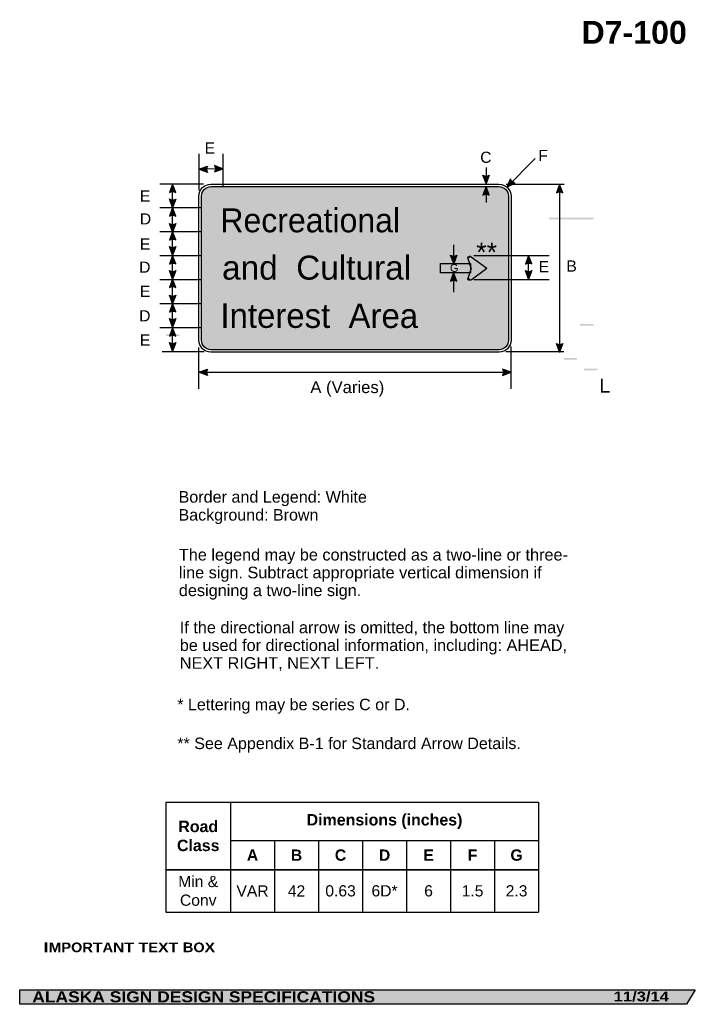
# Model space of a CAD drawing. Header units: feet. Extents: x 15 to 184, y 1 to 247.
import ezdxf
from ezdxf.enums import TextEntityAlignment as Align

# ---------------------------------------------------------------- set-up
doc = ezdxf.new("R2010")
doc.units = ezdxf.units.FT
doc.header["$MEASUREMENT"] = 0
doc.layers.add('Sign', color=7, linetype='Continuous')
doc.styles.add('ARIAL', font='arial.ttf')
doc.styles.add('ARIAL B', font='arialbd.ttf')
doc.styles.add('ARIAL BLACK B', font='ariblk.ttf')
doc.styles.add('ARIAL BLACK BI', font='ariblk.ttf')
doc.styles.add('FHWA SERIES D2000EX', font='txt')

# ---------------------------------------------------------------- blocks, each defined once
blk = doc.blocks.new('*T2')
at = {"color": 0, "linetype": 'ByBlock', "lineweight": -2, "transparency": 16777216}
for p, q in [((0, 0), (93.14325827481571, 0)), ((0, 0), (0, -27.44866772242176)), ((16.14325827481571, 0), (16.14325827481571, -27.44866772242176)), ((93.14325827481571, 0), (93.14325827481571, -27.44866772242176)), ((16.14325827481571, -9.576332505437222), (93.14325827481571, -9.576332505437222)), ((27.14325827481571, -9.576332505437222), (27.14325827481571, -27.44866772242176)), ((38.14325827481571, -9.576332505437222), (38.14325827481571, -27.44866772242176)), ((49.14325827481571, -9.576332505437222), (49.14325827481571, -27.44866772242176)), ((60.1432582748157, -9.576332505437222), (60.1432582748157, -27.44866772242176)), ((71.14325827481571, -9.576332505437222), (71.14325827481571, -27.44866772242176)), ((82.14325827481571, -9.576332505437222), (82.14325827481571, -27.44866772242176)), ((0, -16.83040972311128), (93.14325827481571, -16.83040972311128)), ((0, -27.44866772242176), (93.14325827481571, -27.44866772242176))]:
    blk.add_line(p, q, dxfattribs=at)
at = {"color": 18, "transparency": 16777216, "attachment_point": 5}
for s, insert, char_height, width, style in [('Road Class', (8.071629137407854, -8.415204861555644), 2.85, 16.02325827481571, 'ARIAL B'), ('Dimensions (inches)', (54.6432582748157, -4.788166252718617), 2.85, 76.88, 'ARIAL B'), ('A', (21.64325827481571, -13.20337111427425), 2.825, 10.88, 'ARIAL B'), ('B', (32.64325827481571, -13.20337111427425), 2.825, 10.88, 'ARIAL B'), ('C', (43.64325827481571, -13.20337111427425), 2.825, 10.88, 'ARIAL B'), ('D', (54.6432582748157, -13.20337111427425), 2.825, 10.88, 'ARIAL B'), ('E', (65.64325827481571, -13.20337111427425), 2.825, 10.88, 'ARIAL B'), ('F', (76.64325827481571, -13.20337111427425), 2.825, 10.88, 'ARIAL B'), ('G', (87.6432582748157, -13.20337111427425), 2.825, 10.88, 'ARIAL B'), ('Min & Conv', (8.071629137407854, -22.13953872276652), 2.799999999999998, 16.02325827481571, 'ARIAL'), ('VAR', (21.64325827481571, -22.13953872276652), 2.799999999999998, 10.88, 'ARIAL'), ('42', (32.64325827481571, -22.13953872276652), 2.799999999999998, 10.88, 'ARIAL'), ('0.63', (43.64325827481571, -22.13953872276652), 2.799999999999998, 10.88, 'ARIAL'), ('6D*', (54.6432582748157, -22.13953872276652), 2.799999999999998, 10.88, 'ARIAL'), ('6', (65.64325827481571, -22.13953872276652), 2.799999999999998, 10.88, 'ARIAL'), ('1.5', (76.64325827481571, -22.13953872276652), 2.799999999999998, 10.88, 'ARIAL'), ('2.3', (87.6432582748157, -22.13953872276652), 2.799999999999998, 10.88, 'ARIAL')]:
    blk.add_mtext(s, dxfattribs=dict(at, insert=insert, char_height=char_height, width=width, style=style))

msp = doc.modelspace()

# ---------------------------------------------------------------- hatches: boundary and pattern name
h = msp.add_hatch(color=256)
h.dxf.hatch_style = 1
edge = h.paths.add_edge_path()
edge.add_line((61.7297213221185, 208.5466109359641), (59.61999999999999, 209.3440921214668))
edge.add_line((59.61999999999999, 209.3440921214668), (61.74916589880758, 210.1318475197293))
edge.add_arc((62.9061101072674, 209.3249188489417), 1.410550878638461, 145.105556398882, 213.4889293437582)
h = msp.add_hatch(color=256)
h.dxf.hatch_style = 1
edge = h.paths.add_edge_path()
edge.add_line((63.49828782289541, 208.668814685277), (65.60800914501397, 209.4662958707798))
edge.add_line((65.60800914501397, 209.4662958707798), (63.47884324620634, 210.2540512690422))
edge.add_arc((62.32189903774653, 209.4471225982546), 1.410550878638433, -33.48892934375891, 34.894443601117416, ccw=False)
h = msp.add_hatch(color=256)
h.dxf.hatch_style = 1
edge = h.paths.add_edge_path()
edge.add_line((132.1783567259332, 207.8573129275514), (131.3829823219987, 205.7467964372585))
edge.add_line((131.3829823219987, 205.7467964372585), (130.5931015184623, 207.8751747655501))
edge.add_arc((131.3988746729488, 209.032924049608), 1.410550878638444, 235.162761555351, 303.5461345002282)
h = msp.add_hatch(color=256)
h.dxf.hatch_style = 1
edge = h.paths.add_edge_path()
edge.add_line((137.448001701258, 206.9784513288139), (136.5748038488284, 204.8989259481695))
edge.add_line((136.5748038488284, 204.8989259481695), (138.6115696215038, 205.9016677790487))
edge.add_arc((138.822252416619, 207.2963959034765), 1.410550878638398, 193.0266678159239, 261.4100407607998, ccw=False)
h = msp.add_hatch(color=256)
h.dxf.hatch_style = 1
edge = h.paths.add_edge_path()
edge.add_line((53.81364937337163, 203.5165894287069), (53.01827496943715, 205.6271059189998))
edge.add_line((53.01827496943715, 205.6271059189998), (52.22839416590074, 203.4987275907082))
edge.add_arc((53.03416732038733, 202.3409783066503), 1.410550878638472, 56.453865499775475, 124.83723844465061, ccw=False)
at = {"true_color": 0x8e4700}
h = msp.add_hatch(color=34, dxfattribs=at)
h.dxf.hatch_style = 1
h.paths.add_polyline_path([(62.6164745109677, 204.9970979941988, 0.4144615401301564), (60.24632439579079, 202.6224101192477), (60.24632432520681, 166.6274041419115, 0.4141804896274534), (62.61841231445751, 164.2571138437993), (134.6160176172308, 164.2571137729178, 0.4152180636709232), (136.9862953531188, 166.6377892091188), (136.9863086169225, 202.626807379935, 0.4145336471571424), (134.6111766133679, 204.9970979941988)])
at = {"true_color": 0xffffff}
h = msp.add_hatch(color=7, dxfattribs=at)
h.dxf.hatch_style = 1
edge = h.paths.add_edge_path()
edge.add_line((132.1783567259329, 202.9071132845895), (131.3829823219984, 205.0176297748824))
edge.add_line((131.3829823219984, 205.0176297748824), (130.593101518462, 202.8892514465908))
edge.add_arc((131.3988746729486, 201.731502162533), 1.41055087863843, 56.45386549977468, 124.8372384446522, ccw=False)
h = msp.add_hatch(color=256)
h.dxf.hatch_style = 1
edge = h.paths.add_edge_path()
edge.add_line((150.5470814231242, 203.4332560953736), (149.7517070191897, 205.5437725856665))
edge.add_line((149.7517070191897, 205.5437725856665), (148.9618262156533, 203.4153942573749))
edge.add_arc((149.7675993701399, 202.2576449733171), 1.41055087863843, 56.45386549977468, 124.8372384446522, ccw=False)
h = msp.add_hatch(color=256)
h.dxf.hatch_style = 1
edge = h.paths.add_edge_path()
edge.add_line((53.81486038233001, 201.8990807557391), (53.01948597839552, 199.7885642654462))
edge.add_line((53.01948597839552, 199.7885642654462), (52.22960517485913, 201.9169425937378))
edge.add_arc((53.03537832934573, 203.0746918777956), 1.410550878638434, 235.1627615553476, 303.5461345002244)
h = msp.add_hatch(color=256)
h.dxf.hatch_style = 1
edge = h.paths.add_edge_path()
edge.add_line((53.81364937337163, 197.6428168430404), (53.01827496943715, 199.7533333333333))
edge.add_line((53.01827496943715, 199.7533333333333), (52.22839416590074, 197.6249550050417))
edge.add_arc((53.0341673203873, 196.4672057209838), 1.41055087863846, 56.453865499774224, 124.8372384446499, ccw=False)
h = msp.add_hatch(color=256)
h.dxf.hatch_style = 1
edge = h.paths.add_edge_path()
edge.add_line((53.81486038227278, 195.7714765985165), (53.01948597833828, 193.6609601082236))
edge.add_line((53.01948597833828, 193.6609601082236), (52.22960517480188, 195.7893384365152))
edge.add_arc((53.03537832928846, 196.9470877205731), 1.410550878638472, 235.1627615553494, 303.5461345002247)
h = msp.add_hatch(color=256)
h.dxf.hatch_style = 1
edge = h.paths.add_edge_path()
edge.add_line((53.81486038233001, 191.679483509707), (53.01948597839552, 193.79))
edge.add_line((53.01948597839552, 193.79), (52.22960517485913, 191.6616216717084))
edge.add_arc((53.03537832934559, 190.5038723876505), 1.410550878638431, 56.45386549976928, 124.8372384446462, ccw=False)
h = msp.add_hatch(color=256)
h.dxf.hatch_style = 1
edge = h.paths.add_edge_path()
edge.add_line((53.81486038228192, 190.0162682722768), (53.01948597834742, 187.9057517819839))
edge.add_line((53.01948597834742, 187.9057517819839), (52.22960517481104, 190.0341301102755))
edge.add_arc((53.03537832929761, 191.1918793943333), 1.410550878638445, 235.1627615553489, 303.5461345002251)
h = msp.add_hatch(color=256)
h.dxf.hatch_style = 1
edge = h.paths.add_edge_path()
edge.add_line((53.81486038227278, 185.6794835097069), (53.01948597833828, 187.79))
edge.add_line((53.01948597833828, 187.79), (52.22960517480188, 185.6616216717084))
edge.add_arc((53.03537832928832, 184.5038723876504), 1.410550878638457, 56.45386549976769, 124.8372384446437, ccw=False)
h = msp.add_hatch(color=7, dxfattribs=at)
h.dxf.hatch_style = 1
edge = h.paths.add_edge_path()
edge.add_line((124.0873953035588, 187.8652262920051), (123.2920208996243, 185.7547098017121))
edge.add_line((123.2920208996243, 185.7547098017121), (122.5021400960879, 187.8830881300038))
edge.add_arc((123.3079132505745, 189.0408374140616), 1.410550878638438, 235.1627615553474, 303.5461345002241)
h = msp.add_hatch(color=256)
h.dxf.hatch_style = 1
edge = h.paths.add_edge_path()
edge.add_line((142.8148603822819, 185.6794835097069), (142.0194859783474, 187.79))
edge.add_line((142.0194859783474, 187.79), (141.229605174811, 185.6616216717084))
edge.add_arc((142.0353783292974, 184.5038723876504), 1.410550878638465, 56.45386549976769, 124.8372384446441, ccw=False)
h = msp.add_hatch(color=256)
h.dxf.hatch_style = 1
edge = h.paths.add_edge_path()
edge.add_line((53.81486038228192, 184.0162682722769), (53.01948597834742, 181.9057517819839))
edge.add_line((53.01948597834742, 181.9057517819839), (52.22960517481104, 184.0341301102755))
edge.add_arc((53.03537832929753, 185.1918793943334), 1.410550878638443, 235.1627615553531, 303.5461345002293)
h = msp.add_hatch(color=7, dxfattribs=at)
h.dxf.hatch_style = 1
edge = h.paths.add_edge_path()
edge.add_line((124.0700502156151, 181.3941933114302), (123.2746758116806, 183.5047098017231))
edge.add_line((123.2746758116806, 183.5047098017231), (122.4847950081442, 181.3763314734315))
edge.add_arc((123.2905681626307, 180.2185821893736), 1.41055087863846, 56.45386549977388, 124.8372384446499, ccw=False)
h = msp.add_hatch(color=256)
h.dxf.hatch_style = 1
edge = h.paths.add_edge_path()
edge.add_line((142.8148603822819, 184.0162682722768), (142.0194859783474, 181.9057517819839))
edge.add_line((142.0194859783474, 181.9057517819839), (141.229605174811, 184.0341301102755))
edge.add_arc((142.0353783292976, 185.1918793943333), 1.410550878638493, 235.1627615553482, 303.546134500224)
h = msp.add_hatch(color=256)
h.dxf.hatch_style = 1
edge = h.paths.add_edge_path()
edge.add_line((53.81486038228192, 179.795235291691), (53.01948597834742, 181.9057517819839))
edge.add_line((53.01948597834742, 181.9057517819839), (52.22960517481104, 179.7773734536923))
edge.add_arc((53.03537832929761, 178.6196241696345), 1.410550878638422, 56.453865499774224, 124.83723844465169, ccw=False)
h = msp.add_hatch(color=256)
h.dxf.hatch_style = 1
edge = h.paths.add_edge_path()
edge.add_line((53.81486038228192, 177.9005164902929), (53.01948597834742, 175.79))
edge.add_line((53.01948597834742, 175.79), (52.22960517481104, 177.9183783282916))
edge.add_arc((53.03537832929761, 179.0761276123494), 1.410550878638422, 235.1627615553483, 303.5461345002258)
h = msp.add_hatch(color=256)
h.dxf.hatch_style = 1
edge = h.paths.add_edge_path()
edge.add_line((53.81495655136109, 173.6794835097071), (53.0195821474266, 175.79))
edge.add_line((53.0195821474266, 175.79), (52.22970134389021, 173.6616216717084))
edge.add_arc((53.03547449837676, 172.5038723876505), 1.410550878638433, 56.453865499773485, 124.83723844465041, ccw=False)
h = msp.add_hatch(color=256)
h.dxf.hatch_style = 1
edge = h.paths.add_edge_path()
edge.add_line((53.81495655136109, 172.0342327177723), (53.0195821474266, 169.9237162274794))
edge.add_line((53.0195821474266, 169.9237162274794), (52.22970134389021, 172.052094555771))
edge.add_arc((53.03547449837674, 173.2098438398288), 1.410550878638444, 235.162761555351, 303.5461345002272)
h = msp.add_hatch(color=256)
h.dxf.hatch_style = 1
edge = h.paths.add_edge_path()
edge.add_line((53.81495655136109, 167.6465330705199), (53.0195821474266, 169.7570495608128))
edge.add_line((53.0195821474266, 169.7570495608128), (52.22970134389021, 167.6286712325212))
edge.add_arc((53.03547449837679, 166.4709219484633), 1.410550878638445, 56.453865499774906, 124.83723844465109, ccw=False)
h = msp.add_hatch(color=256)
h.dxf.hatch_style = 1
edge = h.paths.add_edge_path()
edge.add_line((53.81495655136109, 166.0342327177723), (53.0195821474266, 163.9237162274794))
edge.add_line((53.0195821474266, 163.9237162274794), (52.22970134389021, 166.052094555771))
edge.add_arc((53.03547449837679, 167.2098438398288), 1.410550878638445, 235.1627615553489, 303.5461345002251)
h = msp.add_hatch(color=256)
h.dxf.hatch_style = 1
edge = h.paths.add_edge_path()
edge.add_line((150.5470814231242, 165.8171831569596), (149.7517070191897, 163.7066666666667))
edge.add_line((149.7517070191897, 163.7066666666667), (148.9618262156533, 165.8350449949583))
edge.add_arc((149.7675993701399, 166.9927942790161), 1.410550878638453, 235.1627615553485, 303.5461345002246)
h = msp.add_hatch(color=256)
h.dxf.hatch_style = 1
edge = h.paths.add_edge_path()
edge.add_line((61.72603779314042, 157.8400414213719), (59.61631647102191, 158.6375226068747))
edge.add_line((59.61631647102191, 158.6375226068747), (61.7454823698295, 159.4252780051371))
edge.add_arc((62.9024265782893, 158.6183493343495), 1.410550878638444, 145.1055563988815, 213.4889293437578)
h = msp.add_hatch(color=256)
h.dxf.hatch_style = 1
edge = h.paths.add_edge_path()
edge.add_line((135.5102786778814, 157.8400414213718), (137.62, 158.6375226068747))
edge.add_line((137.62, 158.6375226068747), (135.4908341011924, 159.4252780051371))
edge.add_arc((134.3338898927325, 158.6183493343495), 1.410550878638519, -33.48892934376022, 34.89444360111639, ccw=False)
at = {"layer": 'Sign', "true_color": 0xffffff}
for points in [[(147.1023203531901, 197.2608744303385), (158.1834106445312, 197.2608744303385), (158.1834106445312, 196.8464050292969), (147.1023203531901, 196.8464050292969)], [(126.7396145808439, 187.2107462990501), (126.8433257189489, 187.1606554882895), (126.7627318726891, 187.112797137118), (126.7373978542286, 187.1900960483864)], [(127.6377055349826, 187.5193838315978), (131.0831320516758, 184.9609852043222), (127.6579727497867, 184.5502126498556), (126.7392979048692, 187.188142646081)], [(119.9600663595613, 185.7547098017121), (127.4600663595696, 185.7547098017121), (127.4600663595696, 183.5047098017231), (119.9600663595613, 183.5047098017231)], [(131.1974518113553, 184.3738483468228), (127.589887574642, 181.7574057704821), (126.738031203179, 182.053764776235), (128.0025154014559, 185.5414246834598)], [(131.6673978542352, 184.6272325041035), (131.1303166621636, 184.2387845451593), (127.691223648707, 184.623883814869), (131.1556506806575, 184.9866584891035)], [(154.9004516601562, 170.6854400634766), (158.2151082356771, 170.6854400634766), (158.2151082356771, 170.2709757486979), (154.9004516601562, 170.2709757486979)], [(51.47834269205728, 168.0905049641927), (54.79299926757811, 168.0905049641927), (54.79299926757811, 167.6760406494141), (51.47834269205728, 167.6760406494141)], [(150.8302357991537, 162.173838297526), (154.1448923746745, 162.173838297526), (154.1448923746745, 161.7593739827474), (150.8302357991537, 161.7593739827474)], [(155.8596903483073, 159.5071716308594), (159.1743469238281, 159.5071716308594), (159.1743469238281, 159.0927073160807), (155.8596903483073, 159.0927073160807)]]:
    msp.add_hatch(color=7, dxfattribs=at).paths.add_polyline_path(points, flags=0)
h = msp.add_hatch(color=7, dxfattribs=at)
edge = h.paths.add_edge_path(flags=0)
edge.add_spline(control_points=[(126.7984823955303, 187.1959193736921), (126.7984823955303, 187.4324879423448), (127.0164368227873, 187.6245516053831), (127.2848955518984, 187.6245516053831), (127.419124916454, 187.6245516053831), (127.5339270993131, 187.5826477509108), (127.6288415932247, 187.4990081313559), (127.6288415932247, 187.4990081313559), (127.2848955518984, 187.1959193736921), (127.2848955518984, 187.1959193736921), (127.2848955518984, 187.1959193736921), (126.7984823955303, 187.1959193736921), (126.7984823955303, 187.1959193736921)], knot_values=[0, 0, 0, 0, 1, 1, 1, 2, 2, 2, 3, 3, 3, 4, 4, 4, 4], degree=3, periodic=0)
h = msp.add_hatch(color=7, dxfattribs=at)
edge = h.paths.add_edge_path(flags=0)
edge.add_spline(control_points=[(127.6288415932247, 181.7492438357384), (127.4390126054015, 181.5819645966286), (127.1307784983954, 181.5819645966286), (126.9409495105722, 181.7492438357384), (126.8460350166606, 181.8328834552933), (126.7984823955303, 181.9340483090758), (126.7984823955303, 182.0523325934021), (126.7984823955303, 182.0523325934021), (127.2848955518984, 182.0523325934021), (127.2848955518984, 182.0523325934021), (127.2848955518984, 182.0523325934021), (127.6288415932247, 181.7492438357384), (127.6288415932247, 181.7492438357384)], knot_values=[0, 0, 0, 0, 1, 1, 1, 2, 2, 2, 3, 3, 3, 4, 4, 4, 4], degree=3, periodic=0)
at = {"layer": 'Sign', "true_color": 0x000000}
msp.add_hatch(color=18, dxfattribs=at).paths.add_polyline_path([(14.79874674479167, 4.267471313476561), (183.6839090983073, 4.267471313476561), (181.5001271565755, 0.6686299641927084), (14.80433654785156, 0.6686299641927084)], flags=0)

# ---------------------------------------------------------------- linework, layer by layer
for p, q in [((51.35767636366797, 51.14708178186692), (144.5009346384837, 51.14708178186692)), ((51.35767636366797, 34.34574142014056), (144.5009346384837, 34.34574142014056)), ((51.35767636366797, 34.28760269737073), (51.35767636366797, 34.34574142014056)), ((51.35767636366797, 34.28760269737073), (144.5009346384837, 34.28760269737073))]:
    msp.add_line(p, q)
for points in [[(61.7297213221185, 208.5466109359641), (59.61999999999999, 209.3440921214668), (61.74916589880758, 210.1318475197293, 0.307560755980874), (61.7297213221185, 208.5466109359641, 4.141293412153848)], [(63.49828782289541, 208.668814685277), (65.60800914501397, 209.4662958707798), (63.47884324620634, 210.2540512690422, -0.307560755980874), (63.49828782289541, 208.668814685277, -4.141293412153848)], [(132.1783567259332, 207.8573129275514), (131.3829823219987, 205.7467964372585), (130.5931015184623, 207.8751747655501, 0.307560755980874), (132.1783567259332, 207.8573129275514, 4.141293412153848)], [(137.448001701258, 206.9784513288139), (136.5748038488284, 204.8989259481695), (138.6115696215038, 205.9016677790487, -0.307560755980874), (137.448001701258, 206.9784513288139, -4.141293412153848)], [(53.81364937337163, 203.5165894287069), (53.01827496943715, 205.6271059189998), (52.22839416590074, 203.4987275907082, -0.307560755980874), (53.81364937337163, 203.5165894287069, -4.141293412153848)], [(150.5470814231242, 203.4332560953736), (149.7517070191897, 205.5437725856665), (148.9618262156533, 203.4153942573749, -0.307560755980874), (150.5470814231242, 203.4332560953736, -4.141293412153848)], [(53.81486038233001, 201.8990807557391), (53.01948597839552, 199.7885642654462), (52.22960517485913, 201.9169425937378, 0.307560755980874), (53.81486038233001, 201.8990807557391, 4.141293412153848)], [(53.81364937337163, 197.6428168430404), (53.01827496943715, 199.7533333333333), (52.22839416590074, 197.6249550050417, -0.307560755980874), (53.81364937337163, 197.6428168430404, -4.141293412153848)], [(53.81486038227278, 195.7714765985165), (53.01948597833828, 193.6609601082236), (52.22960517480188, 195.7893384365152, 0.307560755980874), (53.81486038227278, 195.7714765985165, 4.141293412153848)], [(53.81486038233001, 191.679483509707), (53.01948597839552, 193.79), (52.22960517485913, 191.6616216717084, -0.307560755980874), (53.81486038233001, 191.679483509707, -4.141293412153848)], [(53.81486038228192, 190.0162682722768), (53.01948597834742, 187.9057517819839), (52.22960517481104, 190.0341301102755, 0.307560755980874), (53.81486038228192, 190.0162682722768, 4.141293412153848)], [(53.81486038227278, 185.6794835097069), (53.01948597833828, 187.79), (52.22960517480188, 185.6616216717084, -0.307560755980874), (53.81486038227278, 185.6794835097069, -4.141293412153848)], [(142.8148603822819, 185.6794835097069), (142.0194859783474, 187.79), (141.229605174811, 185.6616216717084, -0.307560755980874), (142.8148603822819, 185.6794835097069, -4.141293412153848)], [(53.81486038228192, 184.0162682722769), (53.01948597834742, 181.9057517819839), (52.22960517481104, 184.0341301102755, 0.307560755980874), (53.81486038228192, 184.0162682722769, 4.141293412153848)], [(142.8148603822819, 184.0162682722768), (142.0194859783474, 181.9057517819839), (141.229605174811, 184.0341301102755, 0.307560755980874), (142.8148603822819, 184.0162682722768, 4.141293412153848)], [(53.81486038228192, 179.795235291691), (53.01948597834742, 181.9057517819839), (52.22960517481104, 179.7773734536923, -0.307560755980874), (53.81486038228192, 179.795235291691, -4.141293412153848)], [(53.81486038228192, 177.9005164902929), (53.01948597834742, 175.79), (52.22960517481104, 177.9183783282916, 0.307560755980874), (53.81486038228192, 177.9005164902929, 4.141293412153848)], [(53.81495655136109, 173.6794835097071), (53.0195821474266, 175.79), (52.22970134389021, 173.6616216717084, -0.307560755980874), (53.81495655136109, 173.6794835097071, -4.141293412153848)], [(53.81495655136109, 172.0342327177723), (53.0195821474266, 169.9237162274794), (52.22970134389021, 172.052094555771, 0.307560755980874), (53.81495655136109, 172.0342327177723, 4.141293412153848)], [(53.81495655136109, 167.6465330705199), (53.0195821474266, 169.7570495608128), (52.22970134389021, 167.6286712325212, -0.307560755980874), (53.81495655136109, 167.6465330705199, -4.141293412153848)], [(53.81495655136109, 166.0342327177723), (53.0195821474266, 163.9237162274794), (52.22970134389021, 166.052094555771, 0.307560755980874), (53.81495655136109, 166.0342327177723, 4.141293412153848)], [(150.5470814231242, 165.8171831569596), (149.7517070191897, 163.7066666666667), (148.9618262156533, 165.8350449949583, 0.307560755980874), (150.5470814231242, 165.8171831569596, 4.141293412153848)], [(61.72603779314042, 157.8400414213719), (59.61631647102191, 158.6375226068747), (61.7454823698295, 159.4252780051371, 0.307560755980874), (61.72603779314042, 157.8400414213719, 4.141293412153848)], [(135.5102786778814, 157.8400414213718), (137.62, 158.6375226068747), (135.4908341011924, 159.4252780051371, -0.307560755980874), (135.5102786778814, 157.8400414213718, -4.141293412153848)]]:
    msp.add_lwpolyline(points, format="xyb")
msp.add_lwpolyline([(62.61631647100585, 205.6271059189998), (134.6107121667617, 205.6271059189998, -0.4144826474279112), (137.6163164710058, 202.6271059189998), (137.6163032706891, 166.6181200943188, -0.4130588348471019), (134.6163164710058, 163.6271059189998), (62.61688228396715, 163.6271059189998, -0.4139915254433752), (59.61631647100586, 166.6271059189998), (59.61631647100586, 202.6220010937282, -0.4144339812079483)], format="xyb", close=True)
at = {"color": 34, "true_color": 0x8e4700}
msp.add_lwpolyline([(62.61647451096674, 204.9970979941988), (134.6111766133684, 204.9970979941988, -0.4145336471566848), (136.9863086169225, 202.6268073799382), (136.9862953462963, 166.6192774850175, -0.412931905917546), (134.6160176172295, 164.2571137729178), (62.6168822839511, 164.2571138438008, -0.413991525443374), (60.24632432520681, 166.6274041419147), (60.24632439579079, 202.6224101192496, -0.4144615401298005)], format="xyb", close=True, dxfattribs=at)
at = {"color": 7, "true_color": 0xffffff}
for points in [[(132.1783567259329, 202.9071132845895), (131.3829823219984, 205.0176297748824), (130.593101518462, 202.8892514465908, -0.307560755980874), (132.1783567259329, 202.9071132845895, -4.141293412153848)], [(124.0873953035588, 187.8652262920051), (123.2920208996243, 185.7547098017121), (122.5021400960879, 187.8830881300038, 0.307560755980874), (124.0873953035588, 187.8652262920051, 4.141293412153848)], [(124.0700502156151, 181.3941933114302), (123.2746758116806, 183.5047098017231), (122.4847950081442, 181.3763314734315, -0.307560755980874), (124.0700502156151, 181.3941933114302, -4.141293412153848)]]:
    msp.add_lwpolyline(points, format="xyb", dxfattribs=at)
at = {"layer": 'Sign', "color": 250, "lineweight": -3, "true_color": 0x1f1a17}
for p, q in [((59.61999999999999, 213.1746291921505), (59.61999999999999, 204.007962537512)), ((65.61999999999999, 213.1746291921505), (65.61999999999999, 204.9246291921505)), ((136.5567525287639, 204.880874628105), (143.6817525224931, 212.0058746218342)), ((49.79339969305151, 199.79), (60.29339969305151, 199.79)), ((49.79339969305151, 193.79), (60.29339969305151, 193.79)), ((49.79339969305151, 187.79), (60.29339969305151, 187.79)), ((136.6267330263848, 187.79), (147.1267330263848, 187.79)), ((49.79339969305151, 181.79), (60.29339969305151, 181.79)), ((136.6267330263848, 181.79), (147.1267330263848, 181.79)), ((49.79339969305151, 175.79), (60.29339969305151, 175.79)), ((49.79339969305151, 169.7900333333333), (60.29339969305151, 169.7900333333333)), ((50.39964980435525, 163.79), (60.89964980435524, 163.79))]:
    msp.add_line(p, q, dxfattribs=at)
at = {"layer": 'Sign', "color": 18, "lineweight": -3, "true_color": 0x000000}
for p, q in [((65.60800914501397, 209.4662958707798), (59.60925822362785, 209.3438729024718)), ((131.3829823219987, 209.7467964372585), (131.3829823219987, 205.7467964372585)), ((60.73298313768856, 205.6271059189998), (49.84758497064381, 205.6271059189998)), ((53.01827496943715, 199.7533333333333), (53.01827496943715, 205.7533333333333)), ((150.9309183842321, 205.5437725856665), (136.4309183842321, 205.5437725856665)), ((149.7517070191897, 205.5750082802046), (149.7517070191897, 163.5750082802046)), ((53.01948597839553, 193.7885642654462), (53.01948597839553, 199.7885642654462)), ((53.01948597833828, 187.6609601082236), (53.01948597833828, 193.6609601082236)), ((53.01948597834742, 181.9057517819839), (53.01948597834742, 187.9057517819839)), ((142.0194859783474, 181.9057517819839), (142.0194859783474, 187.9057517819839)), ((53.0195821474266, 175.6737162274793), (53.0195821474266, 181.6737162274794)), ((53.0195821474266, 169.7570495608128), (53.0195821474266, 175.7570495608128)), ((53.0195821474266, 163.9237162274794), (53.0195821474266, 169.9237162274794)), ((137.62, 154.5073142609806), (137.62, 165.0912958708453)), ((59.61631647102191, 154.5073142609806), (59.61631647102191, 164.8412958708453)), ((150.8579831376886, 163.7066666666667), (136.3579831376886, 163.7066666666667)), ((59.49130216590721, 158.6375226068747), (137.62, 158.6375226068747))]:
    msp.add_line(p, q, dxfattribs=at)
at = {"layer": 'Sign', "color": 7, "lineweight": -3, "true_color": 0xffffff}
for p, q in [((131.3829823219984, 205.0176297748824), (131.3829823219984, 201.0176297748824)), ((123.2920208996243, 185.8351284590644), (123.2920208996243, 190.501795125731)), ((127.6321945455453, 184.6241259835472), (126.7984823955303, 187.1959193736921)), ((127.629276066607, 187.4993909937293), (131.5614400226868, 184.6241259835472)), ((128.2933996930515, 187.79), (136.8579831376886, 187.79)), ((127.6321945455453, 184.6241259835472), (126.7984823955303, 182.0523325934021)), ((127.629276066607, 181.748860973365), (131.5614400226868, 184.6241259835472)), ((123.2746758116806, 183.2996220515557), (123.2746758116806, 178.6296220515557)), ((128.2933996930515, 181.79), (136.6913164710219, 181.79))]:
    msp.add_line(p, q, dxfattribs=at)
msp.add_lwpolyline([(119.9600663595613, 185.7547098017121), (127.4600663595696, 185.7547098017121), (127.4600663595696, 183.5047098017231), (119.9600663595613, 183.5047098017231)], close=True, dxfattribs=at)
at = {"layer": 'Sign', "color": 250, "lineweight": -3, "true_color": 0x1f1a17}
msp.add_lwpolyline([(14.79874674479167, 4.267471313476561), (183.6839090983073, 4.267471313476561), (181.5001271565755, 0.6686299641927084), (14.80433654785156, 0.6686299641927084)], close=True, dxfattribs=at)
at = {"layer": 'Sign', "color": 7, "lineweight": -3, "true_color": 0xffffff}
for points in [[(126.7984823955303, 187.1959193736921), (126.7984823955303, 187.4324879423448), (127.0164368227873, 187.6245516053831), (127.2848955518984, 187.6245516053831), (127.419124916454, 187.6245516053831), (127.5339270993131, 187.5826477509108), (127.6288415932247, 187.4990081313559)], [(127.6288415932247, 181.7492438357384), (127.4390126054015, 181.5819645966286), (127.1307784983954, 181.5819645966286), (126.9409495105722, 181.7492438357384), (126.8460350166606, 181.8328834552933), (126.7984823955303, 181.9340483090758), (126.7984823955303, 182.0523325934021)]]:
    msp.add_open_spline(points, degree=3, knots=[0, 0, 0, 0, 1, 1, 1, 2, 2, 2, 2], dxfattribs=at)

# ---------------------------------------------------------------- block references
msp.add_blockref('*T2', (51.35767636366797, 51.14708178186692))

# ---------------------------------------------------------------- texts
at = {"char_height": 2.9062, "attachment_point": 1, "line_spacing_factor": 0.9187254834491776, "style": 'ARIAL'}
for s, insert in [('The legend may be constructed as a two-line or three- line sign. Subtract appropriate vertical dimension if designing a two-line sign.', (54.5928177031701, 114.4809664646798)), ('If the directional arrow is omitted, the bottom line may be used for directional information, including: AHEAD, NEXT RIGHT, NEXT LEFT.', (54.81938211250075, 96.31482103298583))]:
    msp.add_mtext_dynamic_manual_height_columns(s, width=99.99071213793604, gutter_width=1, heights=[20.94836532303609], dxfattribs=dict(at, insert=insert))
at = {"layer": 'Sign', "color": 18, "true_color": 0x000000}
for s, height, style, p, p2 in [('D7-100', 5.744397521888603, 'ARIAL B', (155.2413519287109, 240.6905592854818), (181.5613506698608, 240.6905592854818)), ('E', 2.809071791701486, 'ARIAL', (61.00934093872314, 213.2571886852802), (63.62679801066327, 213.2571886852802)), ('C', 2.788066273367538, 'ARIAL', (129.9174550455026, 210.9468841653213), (132.7302449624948, 210.9468841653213)), ('F', 2.792614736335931, 'ARIAL', (144.4260101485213, 211.3996175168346), (146.8090667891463, 211.3996175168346)), ('E', 2.809071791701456, 'ARIAL', (44.84267427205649, 201.2571886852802), (47.46013134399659, 201.2571886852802)), ('D', 2.788066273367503, 'ARIAL', (44.84267427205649, 195.5436327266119), (47.65546418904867, 195.5436327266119)), ('E', 2.809071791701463, 'ARIAL', (44.842676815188, 189.2493619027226), (47.4601338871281, 189.2493619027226)), ('D', 2.788066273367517, 'ARIAL', (44.67600506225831, 183.4941535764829), (47.48879497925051, 183.4941535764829)), ('G', 1.914174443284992, 'ARIAL', (122.3605393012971, 183.7192736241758), (124.4405392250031, 183.7192736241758)), ('E', 2.809071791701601, 'ARIAL', (144.5093409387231, 183.5905220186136), (147.1267980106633, 183.5905220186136)), ('B', 2.809071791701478, 'ARIAL', (151.4565124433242, 183.7571600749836), (154.0739695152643, 183.7571600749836)), ('E', 2.809071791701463, 'ARIAL', (44.842676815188, 177.4287846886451), (47.4601338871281, 177.4287846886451)), ('D', 2.788066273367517, 'ARIAL', (44.67600506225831, 171.3274869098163), (47.48879497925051, 171.3274869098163)), ('E', 2.809071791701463, 'ARIAL', (44.842676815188, 165.2621180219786), (47.4601338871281, 165.2621180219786)), ('A (Varies)', 2.975556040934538, 'ARIAL', (87.45087654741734, 153.4112650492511), (105.9293637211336, 153.4112650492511)), ('Border and Legend: White', 2.886749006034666, 'ARIAL', (54.5057067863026, 126.0324273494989), (101.5857081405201, 126.0324273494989)), ('Background: Brown', 2.867529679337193, 'ARIAL', (54.5057067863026, 121.5524273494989), (89.4657053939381, 121.5524273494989)), ('* Lettering may be series C or D.', 2.870020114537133, 'ARIAL', (54.19043219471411, 74.1580929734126), (112.3504305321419, 74.1580929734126)), ('** See Appendix B-1 for Standard Arrow Details.', 2.872660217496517, 'ARIAL', (54.19043219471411, 64.44797827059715), (140.070431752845, 64.44797827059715))]:
    msp.add_text(s, height=height, dxfattribs=dict(at, style=style)).set_placement(p, p2, align=Align.ALIGNED)
at = {"layer": 'Sign', "color": 7, "true_color": 0xffffff}
for s, height, style, p, p2 in [('Recreational', 5.994036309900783, 'FHWA SERIES D2000EX', (64.96631647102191, 193.5912958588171), (109.8829831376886, 193.5912958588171)), ('*', 4.782434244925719, 'ARIAL', (128.9207067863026, 186.2467964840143), (131.5207068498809, 186.2467964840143)), ('*', 4.782434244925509, 'ARIAL', (131.5207068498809, 186.2467964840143), (134.1207069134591, 186.2467964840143)), ('and  Cultural', 5.993640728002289, 'FHWA SERIES D2000EX', (65.38298313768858, 181.7579625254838), (112.6413164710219, 181.7579625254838)), ('L', 3.519764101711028, 'ARIAL', (159.691151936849, 153.5250803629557), (162.4258117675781, 153.5250803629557)), ('I', 2.452530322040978, 'ARIAL BLACK B', (20.71563720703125, 13.69268780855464), (22.04897054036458, 13.69268780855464)), ('M', 2.401620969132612, 'ARIAL BLACK B', (22.04897054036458, 13.69268780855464), (25.21563720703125, 13.69268780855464)), ('P', 2.411945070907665, 'ARIAL BLACK B', (25.21563720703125, 13.69268780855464), (27.64897060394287, 13.69268780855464)), ('O', 2.406096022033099, 'ARIAL BLACK B', (27.64897028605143, 13.69268780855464), (30.44897015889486, 13.69268780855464)), ('R', 2.415811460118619, 'ARIAL BLACK B', (30.44897079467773, 13.69268780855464), (33.08230415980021, 13.69268780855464)), ('T', 2.411945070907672, 'ARIAL BLACK B', (33.08230336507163, 13.69268780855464), (35.51563676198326, 13.69268780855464)), ('A', 2.414300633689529, 'ARIAL BLACK B', (35.51563771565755, 13.69268780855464), (38.14897108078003, 13.69268780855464)), ('N', 2.406096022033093, 'ARIAL BLACK B', (38.14897028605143, 13.69268780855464), (40.94897015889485, 13.69268780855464)), ('T', 2.411945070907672, 'ARIAL BLACK B', (40.94897079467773, 13.69268780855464), (43.38230419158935, 13.69268780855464)), ('T', 2.411945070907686, 'ARIAL BLACK B', (44.51563771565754, 13.69268780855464), (46.94897111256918, 13.69268780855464)), ('E', 2.411945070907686, 'ARIAL BLACK B', (46.94896952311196, 13.69268780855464), (49.3823029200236, 13.69268780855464)), ('X', 2.415811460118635, 'ARIAL BLACK B', (49.38230387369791, 13.69268780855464), (52.0156372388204, 13.69268780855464)), ('T', 2.411945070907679, 'ARIAL BLACK B', (52.01563771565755, 13.69268780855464), (54.44897111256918, 13.69268780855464)), ('B', 2.423394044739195, 'ARIAL BLACK B', (55.58230336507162, 13.69268780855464), (58.21563673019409, 13.69268780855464)), ('O', 2.40609602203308, 'ARIAL BLACK B', (58.21563720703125, 13.69268780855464), (61.01563707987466, 13.69268780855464)), ('X', 2.415811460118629, 'ARIAL BLACK B', (61.01563771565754, 13.69268780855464), (63.64897108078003, 13.69268780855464)), ('ALASKA SIGN DESIGN SPECIFICATIONS', 2.764060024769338, 'ARIAL BLACK BI', (17.94128926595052, 1.159432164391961), (103.6384626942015, 1.159432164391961)), ('11/3/14', 2.452812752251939, 'ARIAL BLACK BI', (163.282236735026, 1.408672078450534), (177.0822364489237, 1.408672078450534))]:
    msp.add_text(s, height=height, dxfattribs=dict(at, style=style)).set_placement(p, p2, align=Align.ALIGNED)
at = {"layer": 'Sign', "color": 7, "true_color": 0xffffff, "style": 'FHWA SERIES D2000EX'}
msp.add_text('Interest  Area', height=6.104657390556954, rotation=359.9516899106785, dxfattribs=at).set_placement((64.97464980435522, 169.7162958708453), (114.3913164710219, 169.6746292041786), align=Align.ALIGNED)

doc.saveas('drawing.dxf')
